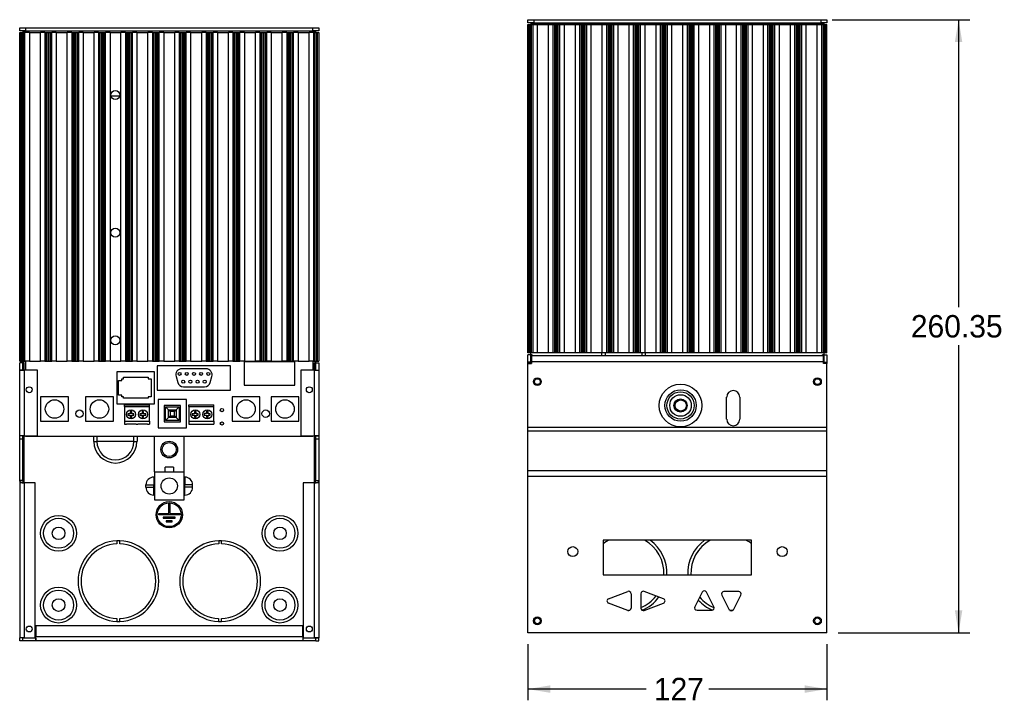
# Paper-space layout 'Layout1' of a CAD drawing. Header units: millimetres. Extents: x 22 to 267, y 25 to 177.
# Tile 2 of 3: x 22 to 161, y 80 to 177. Entities that reach past the tile are written whole.
import ezdxf
from ezdxf.enums import TextEntityAlignment as Align

# ---------------------------------------------------------------- set-up
doc = ezdxf.new("R2010")
doc.units = ezdxf.units.MM
for name, color, linetype in [('Default', 7, 'Continuous'), ('GROUND_TERMINAL', 7, 'Continuous'), ('GS-BOARD', 7, 'Continuous'), ('GS-PBSW_ACTUATOR', 7, 'Continuous'), ('TS-HEATSINK', 7, 'Continuous'), ('TS-TRAY', 7, 'Continuous'), ('TSPWM_PUBLIC', 7, 'Continuous')]:
    doc.layers.add(name, color=color, linetype=linetype)
doc.styles.add('SEACAD_Solid_Edge_ANSI', font='seans.ttf')
doc.dimstyles.new('ANSI_(mm)', dxfattribs={"dimtxt": 3.175, "dimasz": 3.175, "dimexe": 1.5875, "dimexo": 1.5875, "dimgap": 0.79375, "dimtad": 0, "dimtih": 1, "dimtoh": 1, "dimlfac": 3, "dimdsep": 46, "dimtxsty": 'SEACAD_Solid_Edge_ANSI', "dimblk1": '_SE_FILLED', "dimblk2": '_SE_FILLED', "dimsah": 1, "dimcen": 1.5875, "dimadec": 0, "dimazin": 0, "dimtfac": 0.8, "dimtofl": 0, "dimtmove": 0, "dimatfit": 3, "dimfxl": 1, "dimtolj": 1, "dimarcsym": 0})

# ---------------------------------------------------------------- blocks, each defined once
blk = doc.blocks.new('SE')
at = {"layer": 'TSPWM_PUBLIC', "color": 7, "linetype": 'Continuous'}
for p, q in [((93.95, 177.03), (93.95, 177.46)), ((93.95, 177.46), (94.8, 177.46)), ((94.8, 177.03), (93.95, 177.03)), ((94.37, 177.03), (94.37, 176.82)), ((94.8, 177.46), (135.44, 177.46)), ((94.8, 177.46), (94.8, 177.03)), ((94.8, 177.03), (135.44, 177.03)), ((135.44, 177.46), (136.28, 177.46)), ((135.44, 177.03), (135.44, 177.46)), ((136.28, 177.03), (135.44, 177.03)), ((135.86, 176.82), (135.86, 177.03)), ((136.28, 177.46), (136.28, 177.03)), ((93.95, 130.3), (93.95, 176.78)), ((93.95, 176.78), (94.12, 176.78)), ((94.12, 130.3), (94.12, 176.78)), ((94.12, 176.78), (94.29, 176.78)), ((94.29, 130.3), (94.29, 176.78)), ((94.29, 176.78), (94.46, 176.78)), ((135.86, 176.82), (94.37, 176.82)), ((94.37, 176.78), (94.37, 176.82)), ((94.46, 130.3), (94.46, 176.78)), ((94.46, 176.78), (94.69, 176.78)), ((94.69, 130.3), (94.69, 176.78)), ((94.69, 176.78), (95.32, 176.78)), ((95.32, 130.3), (95.32, 176.78)), ((95.32, 176.78), (96.88, 176.78)), ((96.88, 130.3), (96.88, 176.78)), ((96.88, 176.78), (97.52, 176.78)), ((97.52, 130.3), (97.52, 176.78)), ((97.52, 176.78), (97.75, 176.78)), ((97.75, 130.3), (97.75, 176.78)), ((97.75, 176.78), (97.92, 176.78)), ((97.92, 130.3), (97.92, 176.78)), ((97.92, 176.78), (98.09, 176.78)), ((98.09, 130.3), (98.09, 176.78)), ((98.09, 176.78), (98.26, 176.78)), ((98.26, 130.3), (98.26, 176.78)), ((98.26, 176.78), (98.49, 176.78)), ((98.49, 130.3), (98.49, 176.78)), ((98.49, 176.78), (99.13, 176.78)), ((99.13, 130.3), (99.13, 176.78)), ((99.13, 176.78), (100.68, 176.78)), ((100.68, 130.3), (100.68, 176.78)), ((100.68, 176.78), (101.32, 176.78)), ((101.32, 130.3), (101.32, 176.78)), ((101.32, 176.78), (101.55, 176.78)), ((101.55, 130.3), (101.55, 176.78)), ((101.55, 176.78), (101.72, 176.78)), ((101.72, 176.78), (101.89, 176.78)), ((101.72, 130.3), (101.72, 176.78)), ((101.89, 130.3), (101.89, 176.78)), ((101.89, 176.78), (102.06, 176.78)), ((102.06, 130.3), (102.06, 176.78)), ((102.06, 176.78), (102.3, 176.78)), ((102.3, 130.3), (102.3, 176.78)), ((102.3, 176.78), (102.93, 176.78)), ((102.93, 130.3), (102.93, 176.78)), ((102.93, 176.78), (104.48, 176.78)), ((104.48, 130.3), (104.48, 176.78)), ((104.48, 176.78), (105.12, 176.78)), ((105.12, 130.3), (105.12, 176.78)), ((105.12, 176.78), (105.35, 176.78)), ((105.35, 130.3), (105.35, 176.78)), ((105.35, 176.78), (105.52, 176.78)), ((105.52, 176.78), (105.7, 176.78)), ((105.52, 130.3), (105.52, 176.78)), ((105.7, 130.3), (105.7, 176.78)), ((105.7, 176.78), (105.87, 176.78)), ((105.87, 130.3), (105.87, 176.78)), ((105.87, 176.78), (106.1, 176.78)), ((106.1, 130.3), (106.1, 176.78)), ((106.1, 176.78), (106.73, 176.78)), ((106.73, 130.3), (106.73, 176.78)), ((106.73, 176.78), (108.28, 176.78)), ((108.28, 130.3), (108.28, 176.78)), ((108.28, 176.78), (108.92, 176.78)), ((108.92, 130.3), (108.92, 176.78)), ((108.92, 176.78), (109.15, 176.78)), ((109.15, 130.3), (109.15, 176.78)), ((109.15, 176.78), (109.32, 176.78)), ((109.32, 176.78), (109.5, 176.78)), ((109.32, 130.3), (109.32, 176.78)), ((109.5, 130.3), (109.5, 176.78)), ((109.5, 176.78), (109.67, 176.78)), ((109.67, 130.3), (109.67, 176.78)), ((109.67, 176.78), (109.9, 176.78)), ((109.9, 130.3), (109.9, 176.78)), ((109.9, 176.78), (110.53, 176.78)), ((110.53, 130.3), (110.53, 176.78)), ((110.53, 176.78), (112.09, 176.78)), ((112.09, 130.3), (112.09, 176.78)), ((112.09, 176.78), (112.72, 176.78)), ((112.72, 130.3), (112.72, 176.78)), ((112.72, 176.78), (112.95, 176.78)), ((112.95, 130.3), (112.95, 176.78)), ((112.95, 176.78), (113.12, 176.78)), ((113.12, 176.78), (113.3, 176.78)), ((113.12, 130.3), (113.12, 176.78)), ((113.3, 130.3), (113.3, 176.78)), ((113.3, 176.78), (113.47, 176.78)), ((113.47, 130.3), (113.47, 176.78)), ((113.47, 176.78), (113.7, 176.78)), ((113.7, 130.3), (113.7, 176.78)), ((113.7, 176.78), (114.34, 176.78)), ((114.34, 130.3), (114.34, 176.78)), ((114.34, 176.78), (115.9, 176.78)), ((115.9, 130.3), (115.9, 176.78)), ((115.9, 176.78), (116.53, 176.78)), ((116.53, 130.3), (116.53, 176.78)), ((116.53, 176.78), (116.76, 176.78)), ((116.76, 130.3), (116.76, 176.78)), ((116.76, 176.78), (116.93, 176.78)), ((116.93, 176.78), (117.11, 176.78)), ((116.93, 130.3), (116.93, 176.78)), ((117.11, 130.3), (117.11, 176.78)), ((117.11, 176.78), (117.28, 176.78)), ((117.28, 130.3), (117.28, 176.78)), ((117.28, 176.78), (117.51, 176.78)), ((117.51, 130.3), (117.51, 176.78)), ((117.51, 176.78), (118.15, 176.78)), ((118.15, 130.3), (118.15, 176.78)), ((118.15, 176.78), (119.7, 176.78)), ((119.7, 130.3), (119.7, 176.78)), ((119.7, 176.78), (120.33, 176.78)), ((120.33, 130.3), (120.33, 176.78)), ((120.33, 176.78), (120.56, 176.78)), ((120.56, 130.3), (120.56, 176.78)), ((120.56, 176.78), (120.73, 176.78)), ((120.73, 176.78), (120.91, 176.78)), ((120.73, 130.3), (120.73, 176.78)), ((120.91, 130.3), (120.91, 176.78)), ((120.91, 176.78), (121.08, 176.78)), ((121.08, 130.3), (121.08, 176.78)), ((121.08, 176.78), (121.31, 176.78)), ((121.31, 130.3), (121.31, 176.78)), ((121.31, 176.78), (121.95, 176.78)), ((121.95, 130.3), (121.95, 176.78)), ((121.95, 176.78), (123.5, 176.78)), ((123.5, 130.3), (123.5, 176.78)), ((123.5, 176.78), (124.13, 176.78)), ((124.13, 130.3), (124.13, 176.78)), ((124.13, 176.78), (124.37, 176.78)), ((124.37, 130.3), (124.37, 176.78)), ((124.37, 176.78), (124.54, 176.78)), ((124.54, 176.78), (124.71, 176.78)), ((124.54, 130.3), (124.54, 176.78)), ((124.71, 130.3), (124.71, 176.78)), ((124.71, 176.78), (124.88, 176.78)), ((124.88, 130.3), (124.88, 176.78)), ((124.88, 176.78), (125.11, 176.78)), ((125.11, 130.3), (125.11, 176.78)), ((125.11, 176.78), (125.75, 176.78)), ((125.75, 130.3), (125.75, 176.78)), ((125.75, 176.78), (127.3, 176.78)), ((127.3, 130.3), (127.3, 176.78)), ((127.3, 176.78), (127.93, 176.78)), ((127.93, 130.3), (127.93, 176.78)), ((127.93, 176.78), (128.17, 176.78)), ((128.17, 130.3), (128.17, 176.78)), ((128.17, 176.78), (128.34, 176.78)), ((128.34, 176.78), (128.51, 176.78)), ((128.34, 130.3), (128.34, 176.78)), ((128.51, 130.3), (128.51, 176.78)), ((128.51, 176.78), (128.68, 176.78)), ((128.68, 130.3), (128.68, 176.78)), ((128.68, 176.78), (128.92, 176.78)), ((128.92, 130.3), (128.92, 176.78)), ((128.92, 176.78), (129.55, 176.78)), ((129.55, 130.3), (129.55, 176.78)), ((129.55, 176.78), (131.1, 176.78)), ((131.1, 130.3), (131.1, 176.78)), ((131.1, 176.78), (131.74, 176.78)), ((131.74, 130.3), (131.74, 176.78)), ((131.74, 176.78), (131.97, 176.78)), ((131.97, 130.3), (131.97, 176.78)), ((131.97, 176.78), (132.14, 176.78)), ((132.14, 130.3), (132.14, 176.78)), ((132.14, 176.78), (132.32, 176.78)), ((132.32, 130.3), (132.32, 176.78)), ((132.32, 176.78), (132.48, 176.78)), ((132.48, 130.3), (132.48, 176.78)), ((132.48, 176.78), (132.72, 176.78)), ((132.72, 130.3), (132.72, 176.78)), ((132.72, 176.78), (133.35, 176.78)), ((133.35, 130.3), (133.35, 176.78)), ((133.35, 176.78), (134.91, 176.78)), ((134.91, 130.3), (134.91, 176.78)), ((134.91, 176.78), (135.54, 176.78)), ((135.54, 130.3), (135.54, 176.78)), ((135.54, 176.78), (135.77, 176.78)), ((135.77, 130.3), (135.77, 176.78)), ((135.77, 176.78), (135.94, 176.78)), ((135.86, 176.78), (135.86, 176.82)), ((135.94, 130.3), (135.94, 176.78)), ((135.94, 176.78), (136.11, 176.78)), ((136.11, 130.3), (136.11, 176.78)), ((136.11, 176.78), (136.28, 176.78)), ((136.28, 130.3), (136.28, 176.78)), ((94.12, 130.3), (93.95, 130.3)), ((94.37, 130.04), (93.95, 130.04)), ((93.95, 128.99), (93.95, 130.04)), ((94.29, 130.3), (94.12, 130.3)), ((94.46, 130.3), (94.29, 130.3)), ((94.37, 130.04), (94.37, 130.3)), ((94.58, 130.04), (94.37, 130.04)), ((94.58, 130.04), (94.37, 130.04)), ((94.37, 128.99), (94.37, 130.04)), ((94.69, 130.3), (94.46, 130.3)), ((135.77, 129.87), (94.46, 129.87)), ((94.46, 129.87), (94.46, 129.04)), ((94.58, 129.87), (94.58, 130.04)), ((94.58, 130.04), (94.58, 130.04)), ((95.32, 130.3), (94.69, 130.3)), ((96.88, 130.3), (95.32, 130.3)), ((97.52, 130.3), (96.88, 130.3)), ((97.75, 130.3), (97.52, 130.3)), ((97.92, 130.3), (97.75, 130.3)), ((98.09, 130.3), (97.92, 130.3)), ((98.26, 130.3), (98.09, 130.3)), ((98.49, 130.3), (98.26, 130.3)), ((99.13, 130.3), (98.49, 130.3)), ((100.68, 130.3), (99.13, 130.3)), ((101.32, 130.3), (100.68, 130.3)), ((101.55, 130.3), (101.32, 130.3)), ((101.72, 130.3), (101.55, 130.3)), ((101.89, 130.3), (101.72, 130.3)), ((102.06, 130.3), (101.89, 130.3)), ((102.3, 130.3), (102.06, 130.3)), ((102.93, 130.3), (102.3, 130.3)), ((104.48, 130.3), (102.93, 130.3)), ((104.44, 129.87), (104.44, 130.3)), ((105.12, 130.3), (104.48, 130.3)), ((104.88, 130.3), (104.88, 129.87)), ((105.35, 130.3), (105.12, 130.3)), ((105.52, 130.3), (105.35, 130.3)), ((105.7, 130.3), (105.52, 130.3)), ((105.87, 130.3), (105.7, 130.3)), ((106.1, 130.3), (105.87, 130.3)), ((106.73, 130.3), (106.1, 130.3)), ((108.28, 130.3), (106.73, 130.3)), ((108.92, 130.3), (108.28, 130.3)), ((109.15, 130.3), (108.92, 130.3)), ((109.32, 130.3), (109.15, 130.3)), ((109.5, 130.3), (109.32, 130.3)), ((109.67, 130.3), (109.5, 130.3)), ((109.9, 130.3), (109.67, 130.3)), ((110.53, 130.3), (109.9, 130.3)), ((110.11, 129.87), (110.11, 130.3)), ((112.09, 130.3), (110.53, 130.3)), ((110.55, 130.3), (110.55, 129.87)), ((112.72, 130.3), (112.09, 130.3)), ((112.95, 130.3), (112.72, 130.3)), ((113.12, 130.3), (112.95, 130.3)), ((113.3, 130.3), (113.12, 130.3)), ((113.47, 130.3), (113.3, 130.3)), ((113.7, 130.3), (113.47, 130.3)), ((114.34, 130.3), (113.7, 130.3)), ((115.9, 130.3), (114.34, 130.3)), ((116.53, 130.3), (115.9, 130.3)), ((116.76, 130.3), (116.53, 130.3)), ((116.93, 130.3), (116.76, 130.3)), ((117.11, 130.3), (116.93, 130.3)), ((117.28, 130.3), (117.11, 130.3)), ((117.51, 130.3), (117.28, 130.3)), ((118.15, 130.3), (117.51, 130.3)), ((119.7, 130.3), (118.15, 130.3)), ((120.33, 130.3), (119.7, 130.3)), ((120.56, 130.3), (120.33, 130.3)), ((120.73, 130.3), (120.56, 130.3)), ((120.91, 130.3), (120.73, 130.3)), ((121.08, 130.3), (120.91, 130.3)), ((121.31, 130.3), (121.08, 130.3)), ((121.95, 130.3), (121.31, 130.3)), ((123.5, 130.3), (121.95, 130.3)), ((124.13, 130.3), (123.5, 130.3)), ((124.37, 130.3), (124.13, 130.3)), ((124.54, 130.3), (124.37, 130.3)), ((124.71, 130.3), (124.54, 130.3)), ((124.88, 130.3), (124.71, 130.3)), ((125.11, 130.3), (124.88, 130.3)), ((125.75, 130.3), (125.11, 130.3)), ((127.3, 130.3), (125.75, 130.3)), ((127.93, 130.3), (127.3, 130.3)), ((128.17, 130.3), (127.93, 130.3)), ((128.34, 130.3), (128.17, 130.3)), ((128.51, 130.3), (128.34, 130.3)), ((128.68, 130.3), (128.51, 130.3)), ((128.92, 130.3), (128.68, 130.3)), ((129.55, 130.3), (128.92, 130.3)), ((131.1, 130.3), (129.55, 130.3)), ((131.74, 130.3), (131.1, 130.3)), ((131.97, 130.3), (131.74, 130.3)), ((132.14, 130.3), (131.97, 130.3)), ((132.32, 130.3), (132.14, 130.3)), ((132.48, 130.3), (132.32, 130.3)), ((132.72, 130.3), (132.48, 130.3)), ((133.35, 130.3), (132.72, 130.3)), ((134.91, 130.3), (133.35, 130.3)), ((135.54, 130.3), (134.91, 130.3)), ((135.77, 130.3), (135.54, 130.3)), ((135.65, 130.04), (135.86, 130.04)), ((135.65, 129.87), (135.65, 130.04)), ((135.65, 130.04), (135.65, 130.04)), ((135.86, 130.04), (135.65, 130.04)), ((135.94, 130.3), (135.77, 130.3)), ((135.77, 129.04), (135.77, 129.87)), ((135.86, 130.04), (135.86, 130.3)), ((135.86, 130.04), (136.28, 130.04)), ((135.86, 128.99), (135.86, 130.04)), ((136.11, 130.3), (135.94, 130.3)), ((136.28, 130.3), (136.11, 130.3)), ((136.28, 130.04), (136.28, 128.99)), ((93.95, 128.99), (93.95, 128.99)), ((94.37, 128.99), (93.95, 128.99)), ((93.95, 128.99), (94.46, 128.99)), ((93.95, 128.77), (93.95, 128.99)), ((93.95, 119.75), (93.95, 128.77)), ((93.95, 128.77), (94.46, 128.77)), ((94.37, 128.99), (94.37, 128.99)), ((135.77, 129.04), (94.46, 129.04)), ((94.46, 129.04), (94.46, 128.77)), ((135.77, 128.77), (135.77, 129.04)), ((135.77, 128.99), (136.28, 128.99)), ((136.28, 128.77), (135.77, 128.77)), ((135.86, 128.99), (136.28, 128.99)), ((135.86, 128.99), (135.86, 128.99)), ((136.28, 128.99), (136.28, 128.99)), ((136.28, 128.99), (136.28, 128.77)), ((136.28, 119.75), (136.28, 128.77)), ((122.08, 120.9), (122.08, 124.03)), ((123.95, 124.03), (123.95, 120.9)), ((93.95, 119.21), (93.95, 119.75)), ((136.28, 119.75), (93.95, 119.75)), ((93.95, 113.61), (93.95, 119.21)), ((136.28, 119.21), (93.95, 119.21)), ((136.28, 119.21), (136.28, 119.75)), ((136.28, 113.61), (136.28, 119.21)), ((93.95, 112.81), (93.95, 113.61)), ((136.28, 113.61), (93.95, 113.61)), ((136.28, 112.81), (136.28, 113.61)), ((93.95, 90.67), (93.95, 112.81)), ((136.28, 112.81), (93.95, 112.81)), ((136.28, 90.67), (136.28, 112.81)), ((125.62, 103.78), (104.63, 103.78)), ((104.63, 103.78), (104.63, 98.87)), ((125.62, 98.87), (125.62, 103.78)), ((104.63, 98.87), (125.62, 98.87)), ((105.36, 95.5), (108.09, 96.53)), ((108.55, 96.21), (108.55, 94.16)), ((109.95, 96.21), (109.95, 94.16)), ((113.14, 95.5), (110.41, 96.53)), ((118.63, 96.42), (117.59, 94.37)), ((120.28, 94.37), (119.24, 96.42)), ((123.79, 96.5), (121.7, 96.5)), ((108.09, 93.84), (105.36, 94.87)), ((110.41, 93.84), (113.14, 94.87)), ((121.4, 96), (122.44, 93.95)), ((123.05, 93.95), (124.09, 96)), ((108.13, 93.83), (108.13, 93.85)), ((117.89, 93.88), (119.98, 93.88)), ((122.52, 93.85), (122.52, 93.85)), ((136.28, 90.67), (93.95, 90.67))]:
    blk.add_line(p, q, dxfattribs=at)
for centre, radius in [((95.3, 126.23), 0.55), ((95.3, 126.23), 0.415), ((115.56, 122.85), 3.03), ((134.93, 126.23), 0.55), ((134.93, 126.23), 0.415), ((115.56, 122.85), 2.23), ((115.56, 122.85), 1.92), ((115.56, 122.85), 1.52), ((115.56, 122.85), 0.931), ((115.59, 122.85), 0.792), ((100.31, 102.17), 0.703), ((129.94, 102.17), 0.703), ((95.3, 92.37), 0.55), ((95.3, 92.37), 0.415), ((134.93, 92.37), 0.55), ((134.93, 92.37), 0.415)]:
    blk.add_circle(centre, radius, dxfattribs=at)
for centre, radius, start, end in [((123.02, 124.03), 0.931, 0, 180), ((123.02, 120.9), 0.931, 180, 0), ((107.92, 99.14), 5.29, 118.7413, 128.4916), ((107.92, 99.14), 5.29, 357.0652, 61.2587), ((107.92, 99.14), 5.71, 357.2827, 54.2773), ((122.31, 99.14), 5.72, 125.7227, 182.7173), ((122.31, 99.14), 5.29, 118.7413, 182.9348), ((122.31, 99.14), 5.29, 51.2738, 61.2587), ((108.21, 96.21), 0.339, 0, 110.6081), ((110.29, 96.21), 0.339, 69.3919, 180), ((118.93, 96.27), 0.339, 26.9614, 153.0386), ((121.7, 96.16), 0.339, 90, 206.9614), ((123.79, 96.16), 0.339, 333.0386, 90), ((105.48, 95.19), 0.339, 110.6081, 249.3919), ((107.92, 99.14), 5.29, 292.5983, 322.1905), ((107.92, 99.14), 5.71, 292.6487, 323.4999), ((113.03, 95.19), 0.339, 290.6081, 69.3919), ((122.31, 99.14), 5.72, 222.0506, 246.8196), ((122.31, 99.14), 5.29, 220.2815, 247.8343), ((108.21, 94.16), 0.339, 249.3919, 0), ((107.92, 99.14), 5.29, 272.2924, 275.1229), ((110.29, 94.16), 0.339, 180, 290.6081), ((117.89, 94.21), 0.339, 153.0386, 270), ((119.98, 94.21), 0.339, 270, 26.9614), ((122.74, 94.11), 0.339, 206.9614, 333.0386), ((122.31, 99.14), 5.29, 272.2924, 277.5648)]:
    blk.add_arc(centre, radius, start, end, dxfattribs=at)
blk = doc.blocks.new('DMBLK1')
at = {"layer": 'Default', "linetype": 'Continuous'}
for points in [[(155.43, 174.28), (154.9, 177.46), (154.38, 174.28)], [(155.43, 93.85), (154.38, 93.85), (154.9, 90.67)]]:
    blk.add_hatch(color=7, dxfattribs=at).paths.add_polyline_path(points)
at = {"layer": 'Default', "color": 7, "linetype": 'Continuous'}
for p, q in [((137.02, 177.46), (156.49, 177.46)), ((154.9, 177.46), (154.9, 136.76)), ((154.9, 131.37), (154.9, 90.67)), ((137.87, 90.67), (156.49, 90.67))]:
    blk.add_line(p, q, dxfattribs=at)
at = {"layer": 'Default', "color": 7, "linetype": 'Continuous', "style": 'SEACAD_Solid_Edge_ANSI'}
blk.add_text('260.35', height=3.175, dxfattribs=at).set_placement((148.15, 135.65), align=Align.TOP_LEFT)
blk = doc.blocks.new('_SE_FILLED')
at = {"color": 0}
blk.add_line((0, 0), (-1, 0), dxfattribs=at)
blk.add_solid([(0, 0), (-1, -0.1665), (-1, 0.1665), (0, 0)], dxfattribs=at)
blk = doc.blocks.new('DMBLK3')
at = {"layer": 'Default', "linetype": 'Continuous'}
for points in [[(97.12, 82.18), (97.12, 83.24), (93.95, 82.71)], [(133.11, 82.18), (136.28, 82.71), (133.11, 83.24)]]:
    blk.add_hatch(color=7, dxfattribs=at).paths.add_polyline_path(points)
at = {"layer": 'Default', "color": 7, "linetype": 'Continuous'}
for p, q in [((93.95, 89.09), (93.95, 81.12)), ((136.28, 89.09), (136.28, 81.12)), ((110.68, 82.71), (93.95, 82.71)), ((136.28, 82.71), (119.55, 82.71))]:
    blk.add_line(p, q, dxfattribs=at)
at = {"layer": 'Default', "color": 7, "linetype": 'Continuous', "style": 'SEACAD_Solid_Edge_ANSI'}
blk.add_text('127', height=3.175, dxfattribs=at).set_placement((111.79, 84.3), align=Align.TOP_LEFT)
blk = doc.blocks.new('SE4')
at = {"layer": 'GROUND_TERMINAL', "color": 7, "linetype": 'Continuous'}
for p, q in [((41.1, 113.45), (41.1, 118.52)), ((45.33, 113.45), (45.33, 118.52)), ((41.1, 113.45), (41.1, 109.48)), ((41.1, 113.45), (45.33, 113.45)), ((43.81, 114.13), (42.62, 114.13)), ((42.62, 113.45), (42.62, 114.13)), ((43.81, 114.13), (43.81, 113.45)), ((45.33, 109.48), (45.33, 113.45)), ((41.1, 109.48), (45.33, 109.48))]:
    blk.add_line(p, q, dxfattribs=at)
for centre, radius in [((43.21, 116.61), 1.19), ((43.21, 111.46), 1.15)]:
    blk.add_circle(centre, radius, dxfattribs=at)
at = {"layer": 'GS-BOARD', "color": 7, "linetype": 'Continuous'}
for p, q in [((22.89, 175.88), (22.89, 175.63)), ((63.53, 175.88), (63.53, 175.63)), ((22.89, 129.14), (22.89, 127.83)), ((51.89, 128.47), (41.52, 128.47)), ((41.52, 128.47), (41.52, 125)), ((51.89, 125), (51.89, 128.47)), ((60.99, 129.02), (53.8, 129.02)), ((53.8, 129.02), (53.8, 125.72)), ((60.99, 125.72), (60.99, 129.02)), ((63.53, 129.14), (63.53, 127.83)), ((41.1, 127.62), (35.81, 127.62)), ((35.81, 127.62), (35.81, 123.09)), ((36.76, 126.63), (36.76, 126.84)), ((36.76, 126.84), (40.21, 126.84)), ((40.21, 126.84), (40.21, 126.63)), ((41.1, 123.09), (41.1, 127.62)), ((44.17, 126.96), (44.41, 126.12)), ((48.43, 128.04), (44.98, 128.04)), ((49, 126.12), (49.25, 126.96)), ((36.03, 124.3), (36.03, 126.41)), ((36.03, 126.41), (36.52, 126.41)), ((36.52, 126.41), (36.52, 126.63)), ((36.52, 126.63), (36.76, 126.63)), ((40.21, 126.63), (40.63, 126.63)), ((40.63, 126.63), (40.63, 124.09)), ((45.23, 125.5), (48.19, 125.5)), ((53.8, 125.72), (60.99, 125.72)), ((25.01, 124.06), (25.01, 120.64)), ((28.95, 124.06), (25.01, 124.06)), ((28.95, 120.64), (28.95, 124.06)), ((35.3, 124.06), (31.36, 124.06)), ((31.36, 124.06), (31.36, 120.64)), ((35.3, 120.64), (35.3, 124.06)), ((36.52, 124.3), (36.03, 124.3)), ((36.52, 124.09), (36.52, 124.3)), ((36.76, 124.09), (36.52, 124.09)), ((36.76, 123.87), (36.76, 124.09)), ((40.63, 124.09), (40.21, 124.09)), ((40.21, 124.09), (40.21, 123.87)), ((41.52, 125), (51.89, 125)), ((52.1, 124.06), (52.1, 120.64)), ((56.04, 124.06), (52.1, 124.06)), ((56.04, 120.64), (56.04, 124.06)), ((57.61, 124.06), (57.61, 120.64)), ((61.54, 124.06), (57.61, 124.06)), ((61.54, 120.64), (61.54, 124.06)), ((35.81, 123.09), (41.1, 123.09)), ((40.21, 123.87), (36.76, 123.87)), ((36.86, 122.96), (40.42, 122.96)), ((36.86, 122.72), (36.86, 122.96)), ((36.86, 122.72), (40.42, 122.72)), ((36.86, 122.72), (36.86, 120.64)), ((40.42, 122.72), (40.42, 122.96)), ((40.42, 120.64), (40.42, 122.72)), ((45.65, 123.7), (41.63, 123.7)), ((41.63, 123.7), (41.63, 119.68)), ((45.65, 119.68), (45.65, 123.7)), ((45.97, 122.72), (45.97, 122.96)), ((45.97, 122.96), (49.52, 122.96)), ((45.97, 122.72), (45.97, 120.64)), ((45.97, 122.72), (49.52, 122.72)), ((49.52, 122.72), (49.52, 122.96)), ((49.52, 120.64), (49.52, 122.72)), ((37.69, 121.69), (37.37, 121.69)), ((37.37, 121.69), (37.37, 121.48)), ((37.37, 121.48), (37.69, 121.48)), ((37.69, 122.01), (37.69, 121.69)), ((37.9, 122.01), (37.69, 122.01)), ((37.69, 121.48), (37.69, 121.16)), ((37.9, 121.69), (37.9, 122.01)), ((38.22, 121.69), (37.9, 121.69)), ((37.9, 121.48), (38.22, 121.48)), ((37.9, 121.16), (37.9, 121.48)), ((38.22, 121.48), (38.22, 121.69)), ((39.07, 121.69), (39.07, 121.48)), ((39.38, 121.69), (39.07, 121.69)), ((39.07, 121.48), (39.38, 121.48)), ((39.38, 122.01), (39.38, 121.69)), ((39.59, 122.01), (39.38, 122.01)), ((39.38, 121.48), (39.38, 121.16)), ((39.59, 121.69), (39.59, 122.01)), ((39.91, 121.69), (39.59, 121.69)), ((39.59, 121.48), (39.91, 121.48)), ((39.59, 121.16), (39.59, 121.48)), ((39.91, 121.48), (39.91, 121.69)), ((46.47, 121.69), (46.47, 121.48)), ((46.79, 121.69), (46.47, 121.69)), ((46.47, 121.48), (46.79, 121.48)), ((46.79, 122.01), (46.79, 121.69)), ((47, 122.01), (46.79, 122.01)), ((46.79, 121.48), (46.79, 121.16)), ((47, 121.69), (47, 122.01)), ((47.32, 121.69), (47, 121.69)), ((47, 121.48), (47.32, 121.48)), ((47, 121.16), (47, 121.48)), ((47.32, 121.48), (47.32, 121.69)), ((48.13, 121.7), (48.13, 121.48)), ((48.48, 121.7), (48.13, 121.7)), ((48.13, 121.48), (48.48, 121.48)), ((48.48, 122.05), (48.48, 121.7)), ((48.7, 122.05), (48.48, 122.05)), ((48.48, 121.48), (48.48, 121.13)), ((48.7, 121.69), (48.7, 122.05)), ((48.98, 121.69), (48.7, 121.69)), ((48.7, 121.48), (48.98, 121.48)), ((48.7, 121.13), (48.7, 121.48)), ((48.98, 121.48), (48.98, 121.69)), ((25.01, 120.64), (28.95, 120.64)), ((31.36, 120.64), (35.3, 120.64)), ((36.86, 120.64), (40.42, 120.64)), ((36.86, 120.64), (36.86, 120.21)), ((36.86, 120.21), (37.16, 120.21)), ((38.52, 120.21), (37.16, 120.21)), ((37.69, 121.16), (37.9, 121.16)), ((38.52, 120.21), (38.77, 120.21)), ((40.12, 120.21), (38.77, 120.21)), ((39.38, 121.16), (39.59, 121.16)), ((40.12, 120.21), (40.42, 120.21)), ((40.42, 120.64), (40.42, 120.21)), ((45.97, 120.64), (45.97, 120.21)), ((45.97, 120.64), (49.52, 120.64)), ((45.97, 120.21), (49.52, 120.21)), ((46.79, 121.16), (47, 121.16)), ((48.48, 121.13), (48.7, 121.13)), ((49.52, 120.64), (49.52, 120.21)), ((52.1, 120.64), (56.04, 120.64)), ((57.61, 120.64), (61.54, 120.64)), ((22.89, 118.56), (22.89, 118.52)), ((22.89, 118.52), (63.53, 118.52)), ((41.63, 119.68), (45.65, 119.68)), ((63.53, 118.56), (63.53, 118.52))]:
    blk.add_line(p, q, dxfattribs=at)
for centre, radius in [((44.67, 127.32), 0.212), ((45.69, 127.32), 0.212), ((46.71, 127.32), 0.212), ((47.72, 127.32), 0.212), ((48.74, 127.32), 0.212), ((45.18, 126.22), 0.212), ((46.2, 126.22), 0.212), ((47.21, 126.22), 0.212), ((48.23, 126.22), 0.212), ((26.98, 122.35), 1.31), ((33.33, 122.35), 1.31), ((54.07, 122.35), 1.31), ((59.58, 122.35), 1.31), ((30.51, 121.69), 0.529), ((37.8, 121.59), 0.635), ((39.49, 121.59), 0.635), ((46.9, 121.59), 0.635), ((48.59, 121.59), 0.635), ((50.66, 122.2), 0.229), ((56.86, 121.69), 0.529), ((50.66, 120.3), 0.229)]:
    blk.add_circle(centre, radius, dxfattribs=at)
for centre, start, end in [((44.98, 127.2), 90, 196.077), ((48.43, 127.2), 343.923, 90), ((45.23, 126.35), 196.077, 270), ((48.19, 126.35), 270, 343.923)]:
    blk.add_arc(centre, 0.847, start, end, dxfattribs=at)
at = {"layer": 'GS-PBSW_ACTUATOR', "color": 7, "linetype": 'Continuous'}
for p, q in [((44.78, 122.84), (42.49, 122.84)), ((42.49, 122.84), (42.49, 120.55)), ((42.69, 120.74), (42.69, 122.65)), ((42.69, 122.65), (44.59, 122.65)), ((43.11, 122.22), (42.69, 122.65)), ((44.17, 122.22), (44.59, 122.65)), ((44.59, 122.65), (44.59, 120.74)), ((44.78, 120.55), (44.78, 122.84)), ((43.11, 122.22), (44.17, 122.22)), ((43.32, 122.01), (43.11, 122.22)), ((43.11, 121.16), (43.11, 122.22)), ((43.11, 121.16), (43.32, 121.38)), ((43.32, 122.01), (43.32, 121.38)), ((43.96, 122.01), (43.32, 122.01)), ((43.32, 121.38), (43.96, 121.38)), ((43.96, 122.01), (44.17, 122.22)), ((43.96, 121.38), (43.96, 122.01)), ((44.17, 121.16), (43.96, 121.38)), ((44.17, 122.22), (44.17, 121.16)), ((42.49, 120.55), (44.78, 120.55)), ((42.69, 120.74), (43.11, 121.16)), ((44.59, 120.74), (42.69, 120.74)), ((44.17, 121.16), (43.11, 121.16)), ((44.59, 120.74), (44.17, 121.16))]:
    blk.add_line(p, q, dxfattribs=at)
at = {"layer": 'TS-HEATSINK', "color": 7, "linetype": 'Continuous'}
for p, q in [((22.05, 175.63), (22.22, 175.63)), ((22.05, 129.14), (22.05, 175.63)), ((22.22, 175.63), (22.39, 175.63)), ((22.22, 175.63), (22.22, 129.14)), ((22.39, 175.63), (22.56, 175.63)), ((22.39, 129.14), (22.39, 175.63)), ((22.56, 175.63), (22.79, 175.63)), ((22.56, 175.63), (22.56, 129.14)), ((23.42, 175.63), (22.79, 175.63)), ((22.79, 129.14), (22.79, 175.63)), ((23.42, 175.63), (24.98, 175.63)), ((23.42, 175.63), (23.42, 129.14)), ((25.61, 175.63), (24.98, 175.63)), ((24.98, 129.14), (24.98, 175.63)), ((25.61, 175.63), (25.85, 175.63)), ((25.61, 175.63), (25.61, 129.14)), ((25.85, 175.63), (26.01, 175.63)), ((25.85, 129.14), (25.85, 175.63)), ((26.01, 175.63), (26.19, 175.63)), ((26.01, 175.63), (26.01, 129.14)), ((26.19, 175.63), (26.36, 175.63)), ((26.19, 129.14), (26.19, 175.63)), ((26.36, 175.63), (26.59, 175.63)), ((26.36, 175.63), (26.36, 129.14)), ((27.23, 175.63), (26.59, 175.63)), ((26.59, 129.14), (26.59, 175.63)), ((27.23, 175.63), (28.78, 175.63)), ((27.23, 175.63), (27.23, 129.14)), ((29.41, 175.63), (28.78, 175.63)), ((28.78, 129.14), (28.78, 175.63)), ((29.41, 175.63), (29.65, 175.63)), ((29.41, 175.63), (29.41, 129.14)), ((29.65, 175.63), (29.82, 175.63)), ((29.65, 129.14), (29.65, 175.63)), ((29.82, 175.63), (29.99, 175.63)), ((29.82, 175.63), (29.82, 129.14)), ((29.99, 175.63), (30.16, 175.63)), ((29.99, 129.14), (29.99, 175.63)), ((30.16, 175.63), (30.4, 175.63)), ((30.16, 175.63), (30.16, 129.14)), ((31.03, 175.63), (30.4, 175.63)), ((30.4, 129.14), (30.4, 175.63)), ((31.03, 175.63), (32.58, 175.63)), ((31.03, 175.63), (31.03, 129.14)), ((33.22, 175.63), (32.58, 175.63)), ((32.58, 129.14), (32.58, 175.63)), ((33.22, 175.63), (33.45, 175.63)), ((33.22, 175.63), (33.22, 129.14)), ((33.45, 175.63), (33.62, 175.63)), ((33.45, 129.14), (33.45, 175.63)), ((33.62, 175.63), (33.79, 175.63)), ((33.62, 175.63), (33.62, 129.14)), ((33.79, 175.63), (33.96, 175.63)), ((33.79, 129.14), (33.79, 175.63)), ((33.96, 175.63), (34.2, 175.63)), ((33.96, 175.63), (33.96, 129.14)), ((34.83, 175.63), (34.2, 175.63)), ((34.2, 129.14), (34.2, 175.63)), ((34.83, 175.63), (36.38, 175.63)), ((34.83, 175.63), (34.83, 129.14)), ((37.02, 175.63), (36.38, 175.63)), ((36.38, 129.14), (36.38, 175.63)), ((37.02, 175.63), (37.25, 175.63)), ((37.02, 175.63), (37.02, 129.14)), ((37.25, 175.63), (37.42, 175.63)), ((37.25, 129.14), (37.25, 175.63)), ((37.42, 175.63), (37.6, 175.63)), ((37.42, 175.63), (37.42, 129.14)), ((37.6, 175.63), (37.77, 175.63)), ((37.6, 129.14), (37.6, 175.63)), ((37.77, 175.63), (38, 175.63)), ((37.77, 175.63), (37.77, 129.14)), ((38.63, 175.63), (38, 175.63)), ((38, 129.14), (38, 175.63)), ((38.63, 175.63), (40.18, 175.63)), ((38.63, 175.63), (38.63, 129.14)), ((40.82, 175.63), (40.18, 175.63)), ((40.18, 129.14), (40.18, 175.63)), ((40.82, 175.63), (41.05, 175.63)), ((40.82, 175.63), (40.82, 129.14)), ((41.05, 175.63), (41.22, 175.63)), ((41.05, 129.14), (41.05, 175.63)), ((41.22, 175.63), (41.4, 175.63)), ((41.22, 175.63), (41.22, 129.14)), ((41.4, 175.63), (41.57, 175.63)), ((41.4, 129.14), (41.4, 175.63)), ((41.57, 175.63), (41.8, 175.63)), ((41.57, 175.63), (41.57, 129.14)), ((42.43, 175.63), (41.8, 175.63)), ((41.8, 129.14), (41.8, 175.63)), ((42.43, 175.63), (43.99, 175.63)), ((42.43, 175.63), (42.43, 129.14)), ((44.63, 175.63), (43.99, 175.63)), ((43.99, 129.14), (43.99, 175.63)), ((44.63, 175.63), (44.86, 175.63)), ((44.63, 175.63), (44.63, 129.14)), ((44.86, 175.63), (45.03, 175.63)), ((44.86, 129.14), (44.86, 175.63)), ((45.03, 175.63), (45.21, 175.63)), ((45.03, 175.63), (45.03, 129.14)), ((45.21, 175.63), (45.38, 175.63)), ((45.21, 129.14), (45.21, 175.63)), ((45.38, 175.63), (45.61, 175.63)), ((45.38, 175.63), (45.38, 129.14)), ((46.24, 175.63), (45.61, 175.63)), ((45.61, 129.14), (45.61, 175.63)), ((46.24, 175.63), (47.8, 175.63)), ((46.24, 175.63), (46.24, 129.14)), ((48.43, 175.63), (47.8, 175.63)), ((47.8, 129.14), (47.8, 175.63)), ((48.43, 175.63), (48.66, 175.63)), ((48.43, 175.63), (48.43, 129.14)), ((48.66, 175.63), (48.83, 175.63)), ((48.66, 129.14), (48.66, 175.63)), ((48.83, 175.63), (49.01, 175.63)), ((48.83, 175.63), (48.83, 129.14)), ((49.01, 175.63), (49.18, 175.63)), ((49.01, 129.14), (49.01, 175.63)), ((49.18, 175.63), (49.41, 175.63)), ((49.18, 175.63), (49.18, 129.14)), ((50.05, 175.63), (49.41, 175.63)), ((49.41, 129.14), (49.41, 175.63)), ((50.05, 175.63), (51.6, 175.63)), ((50.05, 175.63), (50.05, 129.14)), ((52.23, 175.63), (51.6, 175.63)), ((51.6, 129.14), (51.6, 175.63)), ((52.23, 175.63), (52.46, 175.63)), ((52.23, 175.63), (52.23, 129.14)), ((52.46, 175.63), (52.63, 175.63)), ((52.46, 129.14), (52.46, 175.63)), ((52.63, 175.63), (52.81, 175.63)), ((52.63, 175.63), (52.63, 129.14)), ((52.81, 175.63), (52.98, 175.63)), ((52.81, 129.14), (52.81, 175.63)), ((52.98, 175.63), (53.21, 175.63)), ((52.98, 175.63), (52.98, 129.14)), ((53.85, 175.63), (53.21, 175.63)), ((53.21, 129.14), (53.21, 175.63)), ((53.85, 175.63), (55.4, 175.63)), ((53.85, 175.63), (53.85, 129.14)), ((56.03, 175.63), (55.4, 175.63)), ((55.4, 129.14), (55.4, 175.63)), ((56.03, 175.63), (56.27, 175.63)), ((56.03, 175.63), (56.03, 129.14)), ((56.27, 175.63), (56.44, 175.63)), ((56.27, 129.14), (56.27, 175.63)), ((56.44, 175.63), (56.61, 175.63)), ((56.44, 175.63), (56.44, 129.14)), ((56.61, 129.14), (56.61, 175.63)), ((56.61, 175.63), (56.78, 175.63)), ((56.78, 175.63), (56.78, 129.14)), ((56.78, 175.63), (57.01, 175.63)), ((57.01, 129.14), (57.01, 175.63)), ((57.65, 175.63), (57.01, 175.63)), ((57.65, 175.63), (59.2, 175.63)), ((57.65, 175.63), (57.65, 129.14)), ((59.84, 175.63), (59.2, 175.63)), ((59.2, 129.14), (59.2, 175.63)), ((59.84, 175.63), (59.84, 129.14)), ((59.84, 175.63), (60.07, 175.63)), ((60.07, 129.14), (60.07, 175.63)), ((60.07, 175.63), (60.24, 175.63)), ((60.24, 175.63), (60.41, 175.63)), ((60.24, 175.63), (60.24, 129.14)), ((60.41, 175.63), (60.58, 175.63)), ((60.41, 129.14), (60.41, 175.63)), ((60.58, 175.63), (60.81, 175.63)), ((60.58, 175.63), (60.58, 129.14)), ((61.45, 175.63), (60.81, 175.63)), ((60.81, 129.14), (60.81, 175.63)), ((61.45, 175.63), (63.01, 175.63)), ((61.45, 175.63), (61.45, 129.14)), ((63.64, 175.63), (63.01, 175.63)), ((63.01, 129.14), (63.01, 175.63)), ((63.64, 175.63), (63.87, 175.63)), ((63.64, 175.63), (63.64, 129.14)), ((63.87, 175.63), (64.04, 175.63)), ((63.87, 129.14), (63.87, 175.63)), ((64.04, 175.63), (64.21, 175.63)), ((64.04, 175.63), (64.04, 129.14)), ((64.21, 175.63), (64.38, 175.63)), ((64.21, 129.14), (64.21, 175.63)), ((64.38, 175.63), (64.38, 129.14)), ((22.05, 129.14), (22.22, 129.14)), ((22.22, 129.14), (22.39, 129.14)), ((22.39, 129.14), (22.56, 129.14)), ((22.56, 129.14), (22.79, 129.14)), ((23.42, 129.14), (22.79, 129.14)), ((23.42, 129.14), (24.98, 129.14)), ((25.61, 129.14), (24.98, 129.14)), ((25.61, 129.14), (25.85, 129.14)), ((25.85, 129.14), (26.01, 129.14)), ((26.01, 129.14), (26.19, 129.14)), ((26.19, 129.14), (26.36, 129.14)), ((26.36, 129.14), (26.59, 129.14)), ((27.23, 129.14), (26.59, 129.14)), ((27.23, 129.14), (28.78, 129.14)), ((29.41, 129.14), (28.78, 129.14)), ((29.41, 129.14), (29.65, 129.14)), ((29.65, 129.14), (29.82, 129.14)), ((29.82, 129.14), (29.99, 129.14)), ((29.99, 129.14), (30.16, 129.14)), ((30.16, 129.14), (30.4, 129.14)), ((31.03, 129.14), (30.4, 129.14)), ((31.03, 129.14), (32.58, 129.14)), ((33.22, 129.14), (32.58, 129.14)), ((33.22, 129.14), (33.45, 129.14)), ((33.45, 129.14), (33.62, 129.14)), ((33.62, 129.14), (33.79, 129.14)), ((33.79, 129.14), (33.96, 129.14)), ((33.96, 129.14), (34.2, 129.14)), ((34.83, 129.14), (34.2, 129.14)), ((34.83, 129.14), (36.38, 129.14)), ((37.02, 129.14), (36.38, 129.14)), ((37.02, 129.14), (37.25, 129.14)), ((37.25, 129.14), (37.42, 129.14)), ((37.42, 129.14), (37.6, 129.14)), ((37.6, 129.14), (37.77, 129.14)), ((37.77, 129.14), (38, 129.14)), ((38.63, 129.14), (38, 129.14)), ((38.63, 129.14), (40.18, 129.14)), ((40.82, 129.14), (40.18, 129.14)), ((40.82, 129.14), (41.05, 129.14)), ((41.05, 129.14), (41.22, 129.14)), ((41.22, 129.14), (41.4, 129.14)), ((41.4, 129.14), (41.57, 129.14)), ((41.57, 129.14), (41.8, 129.14)), ((42.43, 129.14), (41.8, 129.14)), ((42.43, 129.14), (43.99, 129.14)), ((44.63, 129.14), (43.99, 129.14)), ((44.63, 129.14), (44.86, 129.14)), ((44.86, 129.14), (45.03, 129.14)), ((45.03, 129.14), (45.21, 129.14)), ((45.21, 129.14), (45.38, 129.14)), ((45.38, 129.14), (45.61, 129.14)), ((46.24, 129.14), (45.61, 129.14)), ((46.24, 129.14), (47.8, 129.14)), ((48.43, 129.14), (47.8, 129.14)), ((48.43, 129.14), (48.66, 129.14)), ((48.66, 129.14), (48.83, 129.14)), ((48.83, 129.14), (49.01, 129.14)), ((49.01, 129.14), (49.18, 129.14)), ((49.18, 129.14), (49.41, 129.14)), ((50.05, 129.14), (49.41, 129.14)), ((50.05, 129.14), (51.6, 129.14)), ((52.23, 129.14), (51.6, 129.14)), ((52.23, 129.14), (52.46, 129.14)), ((52.46, 129.14), (52.63, 129.14)), ((52.63, 129.14), (52.81, 129.14)), ((52.81, 129.14), (52.98, 129.14)), ((52.98, 129.14), (53.21, 129.14)), ((53.85, 129.14), (53.21, 129.14)), ((53.85, 129.14), (55.4, 129.14)), ((56.03, 129.14), (55.4, 129.14)), ((56.03, 129.14), (56.27, 129.14)), ((56.27, 129.14), (56.44, 129.14)), ((56.44, 129.14), (56.61, 129.14)), ((56.61, 129.14), (56.78, 129.14)), ((56.78, 129.14), (57.01, 129.14)), ((57.65, 129.14), (57.01, 129.14)), ((57.65, 129.14), (59.2, 129.14)), ((59.84, 129.14), (59.2, 129.14)), ((59.84, 129.14), (60.07, 129.14)), ((60.07, 129.14), (60.24, 129.14)), ((60.24, 129.14), (60.41, 129.14)), ((60.41, 129.14), (60.58, 129.14)), ((60.58, 129.14), (60.81, 129.14)), ((61.45, 129.14), (60.81, 129.14)), ((61.45, 129.14), (63.01, 129.14)), ((63.64, 129.14), (63.01, 129.14)), ((63.64, 129.14), (63.87, 129.14)), ((63.87, 129.14), (64.04, 129.14)), ((64.04, 129.14), (64.21, 129.14)), ((64.21, 129.14), (64.38, 129.14))]:
    blk.add_line(p, q, dxfattribs=at)
for centre in [(35.59, 166.78), (35.59, 147.31), (35.59, 132.07)]:
    blk.add_circle(centre, 0.635, dxfattribs=at)
at = {"layer": 'TS-TRAY', "color": 7, "linetype": 'Continuous'}
for p, q in [((22.05, 175.88), (22.05, 176.3)), ((22.05, 176.3), (22.89, 176.3)), ((22.89, 175.88), (22.05, 175.88)), ((22.47, 175.88), (22.47, 175.67)), ((22.89, 175.67), (22.47, 175.67)), ((22.47, 175.63), (22.47, 175.67)), ((22.89, 176.3), (63.53, 176.3)), ((22.89, 176.3), (22.89, 175.88)), ((22.89, 175.88), (63.53, 175.88)), ((63.53, 176.3), (64.38, 176.3)), ((63.53, 175.88), (63.53, 176.3)), ((64.38, 175.88), (63.53, 175.88)), ((63.96, 175.67), (63.53, 175.67)), ((63.96, 175.67), (63.96, 175.88)), ((63.96, 175.63), (63.96, 175.67)), ((64.38, 176.3), (64.38, 175.88)), ((34.97, 166.69), (36.22, 166.69)), ((22.47, 128.89), (22.05, 128.89)), ((22.05, 127.83), (22.05, 128.89)), ((22.47, 128.89), (22.47, 129.14)), ((22.68, 128.89), (22.47, 128.89)), ((22.68, 128.89), (22.47, 128.89)), ((22.47, 127.83), (22.47, 128.89)), ((22.68, 127.83), (22.68, 128.89)), ((22.68, 128.89), (22.68, 128.89)), ((63.75, 128.89), (63.96, 128.89)), ((63.75, 127.83), (63.75, 128.89)), ((63.75, 128.89), (63.75, 128.89)), ((63.96, 128.89), (63.75, 128.89)), ((63.96, 128.89), (63.96, 129.14)), ((63.96, 128.89), (64.38, 128.89)), ((63.96, 127.83), (63.96, 128.89)), ((64.38, 128.89), (64.38, 127.83)), ((22.05, 127.83), (22.05, 127.83)), ((22.47, 127.83), (22.05, 127.83)), ((22.05, 127.83), (22.68, 127.83)), ((22.05, 118.56), (22.05, 127.83)), ((22.47, 127.83), (22.47, 127.83)), ((24.59, 127.83), (22.68, 127.83)), ((22.68, 127.83), (22.68, 118.56)), ((24.59, 118.56), (24.59, 127.83)), ((63.75, 127.83), (61.84, 127.83)), ((61.84, 127.83), (61.84, 118.56)), ((63.75, 127.83), (64.38, 127.83)), ((63.75, 118.56), (63.75, 127.83)), ((63.96, 127.83), (64.38, 127.83)), ((63.96, 127.83), (63.96, 127.83)), ((64.38, 127.83), (64.38, 127.83)), ((64.38, 127.83), (64.38, 118.56)), ((22.05, 118.14), (22.05, 118.56)), ((22.47, 118.56), (22.05, 118.56)), ((22.05, 118.56), (22.05, 118.56)), ((22.68, 118.56), (22.05, 118.56)), ((22.47, 118.14), (22.47, 118.56)), ((22.47, 118.56), (22.47, 118.56)), ((22.68, 111.88), (22.68, 118.56)), ((22.68, 118.56), (24.59, 118.56)), ((32.54, 117.76), (32.54, 118.52)), ((32.98, 118.52), (32.98, 117.76)), ((38.21, 117.76), (38.21, 118.52)), ((38.65, 118.52), (38.65, 117.76)), ((61.84, 118.56), (63.75, 118.56)), ((63.75, 111.88), (63.75, 118.56)), ((64.38, 118.56), (63.75, 118.56)), ((63.96, 118.14), (63.96, 118.56)), ((63.96, 118.56), (63.96, 118.56)), ((63.96, 118.56), (64.38, 118.56)), ((64.38, 118.56), (64.38, 118.56)), ((64.38, 118.56), (64.38, 118.14)), ((22.05, 118.14), (22.47, 118.14)), ((22.05, 112.21), (22.05, 118.14)), ((22.47, 112.21), (22.47, 118.14)), ((32.54, 117.76), (32.98, 117.76)), ((38.21, 117.76), (32.98, 117.76)), ((38.21, 117.76), (38.65, 117.76)), ((63.96, 118.14), (64.38, 118.14)), ((63.96, 112.21), (63.96, 118.14)), ((64.38, 118.14), (64.38, 112.21)), ((22.05, 112.21), (22.05, 89.95)), ((22.47, 112.21), (22.05, 112.21)), ((22.51, 111.96), (22.16, 111.96)), ((22.47, 112.21), (22.51, 111.96)), ((24.25, 111.88), (22.68, 111.88)), ((22.68, 111.88), (22.68, 89.95)), ((24.25, 89.95), (24.25, 111.88)), ((39.91, 111.28), (39.91, 111.62)), ((39.91, 111.62), (41.01, 111.62)), ((41.01, 112.72), (41.01, 111.62)), ((41.01, 111.28), (41.01, 111.62)), ((45.42, 112.72), (45.42, 111.62)), ((45.42, 111.28), (45.42, 111.62)), ((46.52, 111.62), (45.42, 111.62)), ((46.52, 111.28), (46.52, 111.62)), ((63.75, 111.88), (62.18, 111.88)), ((62.18, 111.88), (62.18, 89.95)), ((63.75, 89.95), (63.75, 111.88)), ((63.92, 111.96), (63.96, 112.21)), ((63.92, 111.96), (64.27, 111.96)), ((63.96, 112.21), (64.38, 112.21)), ((64.38, 112.21), (64.38, 89.95)), ((39.91, 111.28), (41.01, 111.28)), ((41.01, 110.18), (41.01, 111.28)), ((45.42, 110.18), (45.42, 111.28)), ((46.52, 111.28), (45.42, 111.28)), ((43.13, 108.91), (43.3, 108.91)), ((43.13, 107.56), (43.13, 108.91)), ((43.3, 108.91), (43.3, 107.56)), ((41.73, 107.39), (41.73, 107.56)), ((41.73, 107.56), (43.13, 107.56)), ((44.7, 107.39), (41.73, 107.39)), ((43.3, 107.56), (44.7, 107.56)), ((44.7, 107.56), (44.7, 107.39)), ((42.37, 107.05), (42.37, 106.88)), ((44.06, 107.05), (42.37, 107.05)), ((42.37, 106.88), (44.06, 106.88)), ((42.79, 106.54), (42.79, 106.37)), ((43.64, 106.54), (42.79, 106.54)), ((42.79, 106.37), (43.64, 106.37)), ((43.64, 106.37), (43.64, 106.54)), ((44.06, 106.88), (44.06, 107.05)), ((35.81, 103.7), (35.81, 103.27)), ((36.23, 103.27), (36.23, 103.7)), ((50.22, 103.7), (50.21, 103.27)), ((50.62, 103.27), (50.62, 103.7)), ((35.81, 92.7), (35.81, 92.28)), ((36.23, 92.28), (36.23, 92.7)), ((50.2, 92.7), (50.2, 92.28)), ((50.62, 92.28), (50.62, 92.7)), ((24.33, 91.64), (24.33, 90.16)), ((62.09, 91.64), (24.33, 91.64)), ((62.09, 90.16), (62.09, 91.64)), ((22.05, 89.52), (22.05, 89.95)), ((22.47, 89.95), (22.05, 89.95)), ((22.05, 89.95), (22.05, 89.95)), ((22.68, 89.95), (22.05, 89.95)), ((22.47, 89.52), (22.05, 89.52)), ((22.47, 89.52), (22.47, 89.95)), ((22.47, 89.95), (22.47, 89.95)), ((22.47, 89.52), (22.47, 89.94)), ((24.33, 89.94), (22.47, 89.94)), ((24.33, 89.52), (22.47, 89.52)), ((22.68, 89.95), (22.68, 89.94)), ((22.68, 89.95), (24.25, 89.95)), ((24.33, 90.16), (24.25, 90.16)), ((24.33, 89.52), (24.33, 90.16)), ((24.33, 90.16), (62.09, 90.16)), ((24.33, 89.94), (24.33, 89.94)), ((24.33, 89.94), (24.33, 89.52)), ((24.33, 89.52), (24.33, 89.52)), ((62.09, 89.52), (24.33, 89.52)), ((62.18, 90.16), (62.09, 90.16)), ((62.09, 90.16), (62.09, 89.52)), ((63.96, 89.94), (62.09, 89.94)), ((62.09, 89.94), (62.09, 89.52)), ((62.09, 89.94), (62.09, 89.94)), ((63.96, 89.52), (62.09, 89.52)), ((62.09, 89.52), (62.09, 89.52)), ((62.18, 89.95), (63.75, 89.95)), ((63.75, 89.94), (63.75, 89.95)), ((64.38, 89.95), (63.75, 89.95)), ((63.96, 89.52), (63.96, 89.95)), ((63.96, 89.95), (64.38, 89.95)), ((63.96, 89.95), (63.96, 89.95)), ((63.96, 89.52), (63.96, 89.94)), ((63.96, 89.52), (64.38, 89.52)), ((64.38, 89.52), (64.38, 89.95)), ((64.38, 89.95), (64.38, 89.95))]:
    blk.add_line(p, q, dxfattribs=at)
for centre, radius in [((23.4, 125.08), 0.415), ((63.03, 125.08), 0.415), ((43.21, 116.61), 0.999), ((43.21, 107.39), 1.86), ((43.21, 107.39), 1.69), ((27.55, 104.76), 2.54), ((58.88, 104.76), 2.54), ((27.55, 104.76), 2.12), ((58.88, 104.76), 2.12), ((27.55, 104.76), 0.889), ((58.88, 104.76), 0.889), ((27.55, 94.6), 2.54), ((27.55, 94.6), 2.12), ((58.88, 94.6), 2.54), ((58.88, 94.6), 2.12), ((27.55, 94.6), 0.889), ((58.88, 94.6), 0.889), ((23.4, 91.21), 0.415), ((63.03, 91.21), 0.415)]:
    blk.add_circle(centre, radius, dxfattribs=at)
for centre, radius, start, end in [((35.59, 117.76), 3.05, 180, 0), ((35.59, 117.76), 2.62, 180, 0), ((22.45, 112.24), 0.407, 183.2984, 223.6272), ((23.43, 118.69), 6.85, 259.2848, 263.7086), ((22.99, 112.8), 0.976, 240.2239, 251.4609), ((41.01, 111.62), 1.1, 90, 180), ((45.42, 111.62), 1.1, 0, 90), ((62.99, 118.69), 6.85, 276.2914, 280.7152), ((63.44, 112.8), 0.976, 288.5391, 299.7761), ((63.97, 112.24), 0.407, 316.3727, 356.7017), ((41.01, 111.28), 1.1, 180, 270), ((45.42, 111.28), 1.1, 270, 0), ((36.02, 97.99), 5.71, 92.1226, 267.8774), ((36.02, 97.99), 5.29, 92.2924, 267.7076), ((36.02, 97.99), 5.71, 87.8774, 92.1226), ((36.02, 97.99), 5.71, 272.1226, 87.8774), ((36.02, 97.99), 5.29, 272.2924, 87.7076), ((50.41, 97.99), 5.72, 91.9284, 267.8774), ((50.41, 97.99), 5.29, 92.2226, 267.7076), ((50.41, 97.99), 5.72, 87.8774, 91.9284), ((50.41, 97.99), 5.72, 272.1226, 87.8774), ((50.41, 97.99), 5.29, 272.2924, 87.7076), ((36.02, 97.99), 5.71, 267.8774, 272.1226), ((50.41, 97.99), 5.72, 267.8774, 272.1226)]:
    blk.add_arc(centre, radius, start, end, dxfattribs=at)

psp = doc.layouts.get("Layout1")

# ---------------------------------------------------------------- block references
at = {"layer": 'Default'}
for name in ['SE', 'SE4']:
    psp.add_blockref(name, (0, 0), dxfattribs=at)

# ---------------------------------------------------------------- dimensions: what is measured, and where the dimension line sits
at = {"layer": 'Default', "color": 7, "linetype": 'Continuous'}
dim = psp.add_linear_dim(base=(154.9047, 90.674), p1=(135.4357, 177.4573), p2=(136.2823, 90.674), angle=90, text='\\A1;<>', dimstyle='ANSI_(mm)', dxfattribs=at)
dim.commit()
dim.dimension.update_dxf_attribs({"geometry": 'DMBLK1', "text_midpoint": (154.9047, 134.0657), "dimtype": 160})
dim = psp.add_linear_dim(base=(93.949, 82.709), p1=(136.2823, 90.674), p2=(93.949, 90.674), text='\\A1;<>', dimstyle='ANSI_(mm)', dxfattribs=at)
dim.commit()
dim.dimension.update_dxf_attribs({"geometry": 'DMBLK3', "text_midpoint": (115.1157, 82.709), "dimtype": 160})

doc.saveas('drawing.dxf')
